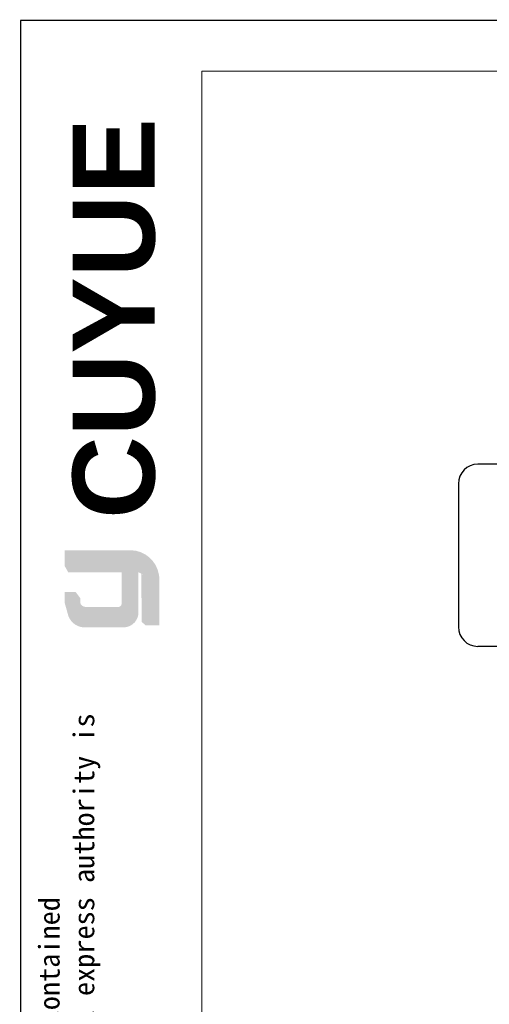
# Model space of a CAD drawing. Header units: millimetres. Extents: x 1540 to 1772, y 1888 to 2052.
# Tile 10 of 17: x 1540 to 1576, y 1976 to 2052. Entities that reach past the tile are written whole.
import ezdxf

# ---------------------------------------------------------------- set-up
doc = ezdxf.new("R2010")
doc.units = ezdxf.units.MM
doc.layers.add('1轮廓实线层', color=7, linetype='Continuous')
for name, color, linetype, lineweight in [('20', 7, 'Continuous', 18), ('实线层', 7, 'Continuous', 30), ('尺寸线层', 3, 'Continuous', 18), ('粗实线层', 7, 'Continuous', 35)]:
    doc.layers.add(name, color=color, linetype=linetype, lineweight=lineweight)
doc.styles.add('ARIAL', font='arial.ttf')
doc.styles.get("Standard").update_dxf_attribs({"font": 'arial.ttf'})

msp = doc.modelspace()

# ---------------------------------------------------------------- hatches: boundary and pattern name
at = {"layer": '实线层'}
h = msp.add_hatch(color=251, dxfattribs=at)
edge = h.paths.add_edge_path(flags=0)
edge.add_line((1543.487770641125, 2011.202580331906), (1543.760774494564, 2010.816638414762))
edge.add_line((1543.760774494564, 2010.816638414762), (1548.573480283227, 2010.816638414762))
edge.add_arc((1548.658437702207, 2008.638438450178), 2.179856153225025, 18.25845757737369, 92.23360366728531, ccw=False)
edge.add_arc((1548.514678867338, 2008.960217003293), 2.24313416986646, 9.265836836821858, 88.49787900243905)
edge.add_line((1548.573480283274, 2011.202580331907), (1543.487770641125, 2011.202580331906))
h = msp.add_hatch(color=254, dxfattribs=at)
h.paths.add_polyline_path([(1543.487770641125, 2007.161380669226), (1543.760774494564, 2006.180994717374), (1543.760774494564, 2007.528966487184), (1543.487770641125, 2007.992565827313)], flags=0)
h.paths.add_polyline_path([(1543.760774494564, 2009.503419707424), (1543.760774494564, 2010.816638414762), (1543.487770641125, 2011.202580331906), (1543.487770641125, 2009.987498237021)], flags=0)
h = msp.add_hatch(color=251, dxfattribs=at)
edge = h.paths.add_edge_path(flags=0)
edge.add_line((1547.60638555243, 2006.841632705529), (1545.095955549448, 2006.841632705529))
edge.add_arc((1545.095059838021, 2007.270617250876), 0.4289854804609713, 193.8962338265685, 270.1196323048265, ccw=False)
edge.add_line((1544.678629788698, 2007.167590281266), (1544.678629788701, 2006.858224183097))
edge.add_arc((1545.095059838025, 2006.961251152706), 0.4289854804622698, 193.8962338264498, 270.1196323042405)
edge.add_line((1545.095955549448, 2006.532266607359), (1547.793026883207, 2006.53226660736))
edge.add_arc((1547.805694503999, 2006.842239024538), 0.3102311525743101, 267.6597996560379, 364.9883187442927)
edge.add_line((1548.11475063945, 2006.869214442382), (1548.114750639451, 2009.503419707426))
edge.add_line((1548.114750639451, 2009.503419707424), (1547.853595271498, 2009.503419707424))
edge.add_line((1547.853595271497, 2009.503419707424), (1547.853595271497, 2007.039624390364))
edge.add_arc((1547.614059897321, 2007.085377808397), 0.2438658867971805, 268.196630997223, 349.18624476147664, ccw=False)
h = msp.add_hatch(color=251, dxfattribs=at)
edge = h.paths.add_edge_path(flags=0)
edge.add_line((1549.40089401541, 2005.698835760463), (1549.704779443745, 2005.422710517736))
edge.add_line((1549.704779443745, 2005.422710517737), (1549.704779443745, 2008.848432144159))
edge.add_arc((1548.890703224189, 2008.722923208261), 0.8236944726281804, 8.76448022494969, 53.8869948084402)
edge.add_line((1549.376172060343, 2009.388349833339), (1549.40089401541, 2005.698835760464))
msp.add_hatch(color=251, dxfattribs=at).paths.add_polyline_path([(1544.6786297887, 2007.528966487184), (1544.326374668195, 2007.992565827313), (1543.487770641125, 2007.992565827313), (1543.760774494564, 2007.528966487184)], flags=0)
h = msp.add_hatch(color=30, dxfattribs=at)
edge = h.paths.add_edge_path(flags=0)
edge.add_arc((1545.09505983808, 2006.961251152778), 0.4289854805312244, 193.8962338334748, 270.1196323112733, ccw=False)
edge.add_line((1544.678629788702, 2006.858224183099), (1544.6786297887, 2007.528966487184))
edge.add_line((1544.6786297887, 2007.528966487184), (1543.760774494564, 2007.528966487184))
edge.add_line((1543.760774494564, 2007.528966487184), (1543.760774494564, 2006.180994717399))
edge.add_arc((1545.02671967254, 2006.603361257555), 1.334545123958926, 198.4506221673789, 263.4013944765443)
edge.add_line((1544.873363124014, 2005.277656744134), (1548.114750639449, 2005.277656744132))
edge.add_arc((1548.008367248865, 2006.41958814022), 1.146876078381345, 275.3223660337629, 362.7233690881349)
edge.add_line((1549.153948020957, 2006.474080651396), (1549.153948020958, 2007.192722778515))
edge.add_line((1549.15394802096, 2007.192722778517), (1548.114750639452, 2007.192722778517))
edge.add_line((1548.114750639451, 2007.192722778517), (1548.114750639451, 2006.869214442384))
edge.add_arc((1547.805694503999, 2006.842239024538), 0.3102311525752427, -92.34020034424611, 4.988318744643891, ccw=False)
edge.add_line((1547.793026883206, 2006.532266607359), (1545.095955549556, 2006.53226660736))
at = {"layer": '尺寸线层'}
h = msp.add_hatch(color=179, dxfattribs=at)
edge = h.paths.add_edge_path(flags=0)
edge.add_line((1548.573480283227, 2010.816638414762), (1543.760774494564, 2010.816638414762))
edge.add_line((1543.760774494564, 2010.816638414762), (1543.760774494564, 2009.503419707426))
edge.add_line((1543.760774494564, 2009.503419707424), (1548.114750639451, 2009.503419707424))
edge.add_line((1548.114750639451, 2009.503419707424), (1548.114750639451, 2007.192722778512))
edge.add_line((1548.114750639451, 2007.192722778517), (1549.153948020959, 2007.192722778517))
edge.add_line((1549.15394802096, 2007.192722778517), (1549.15394802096, 2009.503419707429))
edge.add_arc((1548.890703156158, 2008.722923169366), 0.8236945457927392, 8.764482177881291, 71.36184450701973, ccw=False)
edge.add_line((1549.704779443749, 2008.848432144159), (1549.704779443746, 2005.422710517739))
edge.add_line((1549.704779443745, 2005.422710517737), (1550.757490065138, 2005.422710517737))
edge.add_line((1550.757490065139, 2005.422710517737), (1550.757490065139, 2008.922153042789))
edge.add_arc((1548.514679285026, 2008.960216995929), 2.24313375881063, 359.0276957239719, 369.2658387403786)
edge.add_arc((1548.658437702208, 2008.638438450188), 2.179856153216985, 18.25845757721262, 92.23360366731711)

# ---------------------------------------------------------------- linework, layer by layer
msp.add_line((1573.732800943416, 2016.313834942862), (1573.732800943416, 2005.313834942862))
at = {"color": 7, "linetype": 'Continuous', "lineweight": 13}
msp.add_lwpolyline([(1540.082310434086, 2051.917010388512, 0.1016155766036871, 0.1016155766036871, 0), (1772.234821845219, 2051.917010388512, 0.1016155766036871, 0.1016155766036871, 0)], format="xyseb", dxfattribs=at)
at = {"layer": '1轮廓实线层', "linetype": 'Continuous', "lineweight": 25}
for p, q in [((1580.844764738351, 2017.813834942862), (1575.232800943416, 2017.813834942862)), ((1580.844764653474, 2003.813834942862), (1575.232800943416, 2003.813834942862))]:
    msp.add_line(p, q, dxfattribs=at)
for centre, radius, start, end in [((1575.232800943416, 2016.313834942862), 1.500000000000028, 90, 180), ((1575.232800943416, 2005.313834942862), 1.499999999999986, 180, 270)]:
    msp.add_arc(centre, radius, start, end, dxfattribs=at)
at = {"layer": '20', "color": 7}
msp.add_line((1554.016021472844, 1890.653021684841), (1554.016021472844, 2048.008718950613), dxfattribs=at)
at = {"layer": '实线层'}
msp.add_line((1540.082310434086, 2051.917010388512), (1540.082310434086, 1887.7687699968), dxfattribs=at)
at = {"layer": '实线层', "lineweight": 13}
msp.add_line((1554.016021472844, 2048.008718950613), (1768.326530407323, 2048.008718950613), dxfattribs=at)

# ---------------------------------------------------------------- texts
at = {"layer": '粗实线层', "color": 7, "insert": (1544.098161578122, 2013.607388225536), "char_height": 6.295884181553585, "width": 26.60672573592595, "attachment_point": 1, "rotation": 90, "style": 'ARIAL'}
msp.add_mtext('{\\farial|b1|i0|c0|p34;CUYUE}', dxfattribs=at)
at = {"layer": '粗实线层', "color": 3, "insert": (1541.500343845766, 1907.428754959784), "char_height": 1.596611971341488, "width": 93.80099937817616, "attachment_point": 1, "rotation": 90}
msp.add_mtext('{\\fSimHei|b0|i0|c0|p34;We reserve all rights in this document and in the information contained therein,reproduction,use or disclosure to third parties without express authority is strictly forbidden. copyright 2023CUYUE}', dxfattribs=at)

doc.saveas('drawing.dxf')
